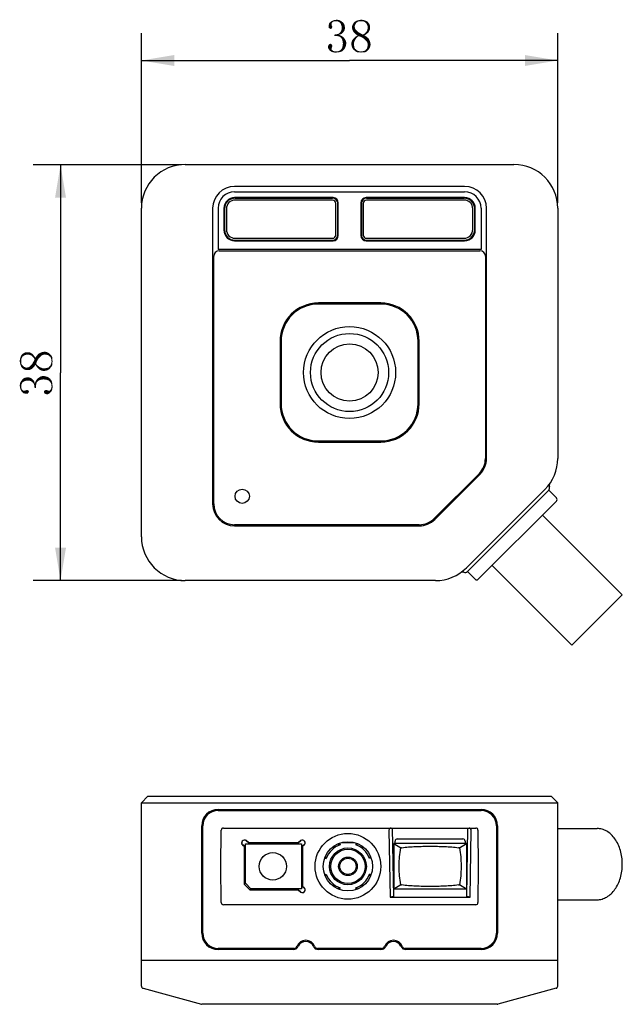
# Model space of a CAD drawing. Header units: millimetres. Extents: x 68 to 239, y 88 to 180.
# Tile 1 of 4: x 68 to 123, y 89 to 179. Entities that reach past the tile are written whole.
import ezdxf

# ---------------------------------------------------------------- set-up
doc = ezdxf.new("R2010")
doc.units = ezdxf.units.MM
doc.header["$LTSCALE"] = 16.335
doc.layers.get('0').update_dxf_attribs({"linetype": 'CONTINUOUS'})
for name, color, linetype in [('00_COMPONENTS', 7, 'CONTINUOUS'), ('20_ALL_FEATURES', 7, 'CONTINUOUS'), ('51__DRAFT_DIMS', 7, 'CONTINUOUS')]:
    doc.layers.add(name, color=color, linetype=linetype)
doc.styles.get("Standard").update_dxf_attribs({"font": 'simfang.ttf'})
doc.dimstyles.new('DIMSTYLE_1', dxfattribs={"dimtxt": 3, "dimasz": 3, "dimexe": 2.5, "dimexo": 0.5, "dimgap": 0.75, "dimtad": 1, "dimdec": 0, "dimdsep": 46, "dimtxsty": 'STANDARD', "dimblk": '_FILLED', "dimblk1": '_FILLED', "dimblk2": '_FILLED', "dimcen": 0.09, "dimclrt": 3, "dimazin": 2, "dimtp": 0.3, "dimtm": 0.3, "dimtfac": 1, "dimtdec": 0, "dimtofl": 0, "dimtmove": 0, "dimatfit": 3, "dimldrblk": '_FILLED', "dimfxl": 1, "dimtolj": 1, "dimarcsym": 0})
doc.dimstyles.new('DIMSTYLE_2', dxfattribs={"dimtxt": 3, "dimasz": 3, "dimexe": 2.5, "dimexo": 0.5, "dimgap": 0.75, "dimtad": 1, "dimdsep": 46, "dimtxsty": 'STANDARD', "dimblk": '_FILLED', "dimblk1": '_FILLED', "dimblk2": '_FILLED', "dimcen": 0.09, "dimclrt": 3, "dimazin": 2, "dimtp": 0.3, "dimtm": 0.3, "dimtfac": 1, "dimtofl": 0, "dimtmove": 0, "dimatfit": 3, "dimldrblk": '_FILLED', "dimfxl": 1, "dimtolj": 1, "dimarcsym": 0})

# ---------------------------------------------------------------- blocks, each defined once
blk = doc.blocks.new('_FILLED')
at = {"color": 0, "linetype": 'ByBlock'}
blk.add_solid([(0, 0), (-1, 0.167), (-1, -0.167)], dxfattribs=at)
blk = doc.blocks.new('*D1')
at = {"layer": '51__DRAFT_DIMS', "color": 4}
for p, q in [((82.975, 165.884), (69.441, 165.884)), ((71.941, 165.884), (71.941, 146.901)), ((71.941, 127.918), (71.941, 146.901)), ((82.97, 127.918), (69.441, 127.918))]:
    blk.add_line(p, q, dxfattribs=at)
at = {"layer": '51__DRAFT_DIMS', "color": 4, "xscale": 3, "yscale": 3, "zscale": 3}
for p, rotation in [((71.941, 165.884), 90), ((71.941, 127.918), 270)]:
    blk.add_blockref('_FILLED', p, dxfattribs=dict(at, rotation=rotation))
blk = doc.blocks.new('*D2')
at = {"layer": '51__DRAFT_DIMS', "color": 4}
for p, q in [((79.324, 162.418), (79.324, 177.914)), ((117.324, 162.418), (117.324, 177.914)), ((79.324, 175.414), (98.324, 175.414)), ((117.324, 175.414), (98.324, 175.414))]:
    blk.add_line(p, q, dxfattribs=at)
at = {"layer": '51__DRAFT_DIMS', "color": 4, "xscale": 3, "yscale": 3, "zscale": 3, "rotation": 180}
blk.add_blockref('_FILLED', (79.324, 175.414), dxfattribs=at)
at = {"layer": '51__DRAFT_DIMS', "color": 4, "xscale": 3, "yscale": 3, "zscale": 3}
blk.add_blockref('_FILLED', (117.324, 175.414), dxfattribs=at)

msp = doc.modelspace()

# ---------------------------------------------------------------- linework, layer by layer
msp.add_line((110.324, 161.918), (110.324, 158.146))
for radius in [3.564, 2.608]:
    msp.add_circle((98.324, 146.918), radius)
at = {"layer": '00_COMPONENTS', "color": 7}
for p, q in [((83.324, 165.918), (113.324, 165.918)), ((108.824, 163.918), (87.824, 163.918)), ((87.824, 163.418), (108.824, 163.418)), ((96.824, 162.889), (87.824, 162.889)), ((87.874, 162.854), (96.774, 162.854)), ((96.774, 162.837), (87.874, 162.837)), ((108.824, 162.889), (99.824, 162.889)), ((99.874, 162.854), (108.774, 162.854)), ((108.774, 162.837), (99.874, 162.837)), ((79.324, 131.918), (79.324, 161.918)), ((85.824, 161.918), (85.824, 134.918)), ((86.853, 161.918), (86.853, 159.918)), ((86.888, 159.975), (86.888, 161.868)), ((86.904, 161.868), (86.904, 159.975)), ((87.076, 161.868), (87.076, 159.975)), ((96.774, 162.666), (87.874, 162.666)), ((97.072, 159.475), (97.072, 162.368)), ((97.244, 159.475), (97.244, 162.368)), ((97.26, 162.368), (97.26, 159.475)), ((97.295, 159.418), (97.295, 162.418)), ((99.353, 162.418), (99.353, 159.418)), ((99.388, 159.475), (99.388, 162.368)), ((99.404, 162.368), (99.404, 159.475)), ((99.576, 162.368), (99.576, 159.475)), ((108.774, 162.666), (99.874, 162.666)), ((109.572, 159.975), (109.572, 161.868)), ((109.744, 159.975), (109.744, 161.868)), ((109.76, 161.868), (109.76, 159.975)), ((109.795, 159.918), (109.795, 161.918)), ((110.824, 139.06), (110.824, 161.918)), ((117.324, 161.918), (117.324, 139.074)), ((87.874, 159.177), (96.774, 159.176)), ((99.874, 159.176), (108.774, 159.177)), ((87.824, 158.946), (96.824, 158.946)), ((87.874, 159.005), (96.774, 159.005)), ((96.774, 158.988), (87.874, 158.989)), ((99.824, 158.946), (108.824, 158.946)), ((99.874, 159.005), (108.774, 159.005)), ((108.774, 158.989), (99.874, 158.988)), ((106.096, 133.503), (110.238, 137.646)), ((116.153, 136.246), (108.996, 129.089)), ((116.497, 136.167), (109.075, 128.744)), ((116.499, 136.168), (117.206, 135.461)), ((110.064, 128.036), (117.206, 135.178)), ((115.933, 133.905), (123.216, 126.622)), ((87.824, 132.918), (104.682, 132.918)), ((109.074, 128.743), (109.781, 128.036)), ((111.337, 129.309), (118.62, 122.026)), ((106.167, 127.918), (83.324, 127.918)), ((118.62, 122.026), (123.216, 126.622)), ((79.924, 108.22), (79.324, 107.62)), ((79.924, 108.22), (116.724, 108.22)), ((116.724, 108.22), (117.324, 107.62)), ((79.324, 90.873), (79.324, 107.62)), ((79.324, 107.62), (117.324, 107.62)), ((86.324, 107.02), (110.324, 107.02)), ((117.324, 90.873), (117.324, 107.62)), ((86.324, 106.92), (110.324, 106.92)), ((84.824, 95.72), (84.824, 105.52)), ((84.924, 95.72), (84.924, 105.52)), ((86.803, 105.32), (102.218, 105.32)), ((102.218, 105.32), (109.131, 105.32)), ((102.218, 105.32), (102.327, 99.08)), ((109.022, 99.08), (109.131, 105.32)), ((109.131, 105.32), (109.845, 105.32)), ((111.724, 105.52), (111.724, 95.72)), ((111.824, 105.52), (111.824, 95.72)), ((117.324, 105.27), (120.918, 105.27)), ((86.574, 101.82), (86.603, 105.122)), ((101.921, 105.12), (102.028, 99.02)), ((102.674, 104.32), (108.674, 104.32)), ((109.321, 99.02), (109.427, 105.12)), ((110.045, 105.122), (110.074, 101.82)), ((88.564, 103.773), (88.72, 103.646)), ((88.724, 103.649), (88.567, 103.776)), ((88.72, 103.646), (88.724, 103.649)), ((88.72, 103.646), (88.72, 100.166)), ((88.724, 100.17), (88.724, 103.649)), ((88.824, 100.27), (88.824, 103.87)), ((88.824, 103.87), (93.924, 103.87)), ((88.882, 104.165), (89.121, 103.97)), ((89.123, 103.975), (88.884, 104.168)), ((89.121, 103.97), (89.123, 103.975)), ((89.121, 103.97), (92.08, 103.97)), ((92.085, 103.975), (89.123, 103.975)), ((92.08, 103.97), (93.623, 103.97)), ((93.621, 103.975), (92.085, 103.975)), ((93.866, 104.169), (93.621, 103.975)), ((93.621, 103.975), (93.623, 103.97)), ((93.623, 103.97), (93.868, 104.166)), ((93.924, 103.87), (93.924, 99.77)), ((94.18, 103.775), (94.024, 103.651)), ((94.024, 103.651), (94.024, 99.992)), ((94.029, 103.649), (94.024, 103.651)), ((94.029, 103.649), (94.183, 103.771)), ((94.029, 99.994), (94.029, 103.649)), ((97.38, 103.737), (97.313, 103.899)), ((97.408, 103.925), (97.456, 103.794)), ((97.585, 103.992), (98.763, 103.992)), ((98.94, 103.925), (98.892, 103.794)), ((99.035, 103.899), (98.968, 103.737)), ((108.982, 103.906), (102.366, 103.906)), ((102.366, 103.906), (102.994, 103.51)), ((102.366, 103.906), (102.366, 99.735)), ((102.474, 103.906), (102.474, 104.12)), ((108.354, 103.51), (108.982, 103.906)), ((108.874, 104.12), (108.874, 103.906)), ((108.982, 103.906), (108.982, 99.735)), ((96.06, 102.59), (96.201, 102.539)), ((96.095, 102.681), (96.258, 102.614)), ((100.091, 102.614), (100.253, 102.681)), ((100.288, 102.59), (100.148, 102.539)), ((86.603, 98.519), (86.574, 101.82)), ((110.074, 101.82), (110.045, 98.519)), ((96.06, 101.051), (96.201, 101.102)), ((96.258, 101.027), (96.095, 100.959)), ((100.253, 100.959), (100.091, 101.027)), ((100.288, 101.051), (100.148, 101.102)), ((88.724, 100.17), (88.72, 100.166)), ((88.72, 100.166), (89.22, 99.666)), ((89.224, 99.67), (88.724, 100.17)), ((89.324, 99.77), (88.824, 100.27)), ((94.029, 99.994), (94.024, 99.992)), ((94.024, 99.992), (94.182, 99.865)), ((94.184, 99.868), (94.029, 99.994)), ((97.313, 99.742), (97.38, 99.904)), ((97.405, 99.706), (97.456, 99.847)), ((98.944, 99.706), (98.892, 99.847)), ((98.968, 99.904), (99.035, 99.742)), ((102.994, 100.131), (102.366, 99.735)), ((108.982, 99.735), (108.354, 100.131)), ((89.22, 99.666), (89.224, 99.67)), ((89.22, 99.666), (92.085, 99.666)), ((92.08, 99.67), (89.224, 99.67)), ((93.924, 99.77), (89.324, 99.77)), ((93.627, 99.67), (92.08, 99.67)), ((92.085, 99.666), (93.626, 99.666)), ((93.626, 99.666), (93.627, 99.67)), ((93.626, 99.666), (93.864, 99.473)), ((93.867, 99.476), (93.627, 99.67)), ((102.327, 99.08), (102.028, 99.02)), ((102.028, 99.02), (109.321, 99.02)), ((108.982, 99.735), (102.366, 99.735)), ((109.321, 99.02), (109.022, 99.08)), ((109.845, 98.32), (86.803, 98.32)), ((117.324, 98.77), (120.918, 98.77)), ((93.246, 94.32), (86.324, 94.32)), ((93.179, 94.22), (86.324, 94.22)), ((101.246, 94.32), (95.402, 94.32)), ((101.179, 94.22), (95.47, 94.22)), ((110.324, 94.32), (103.402, 94.32)), ((110.324, 94.22), (103.47, 94.22)), ((117.324, 93.22), (79.324, 93.22)), ((79.324, 90.873), (79.324, 90.862)), ((79.324, 90.862), (79.325, 90.851)), ((79.325, 90.851), (79.327, 90.84)), ((79.472, 90.68), (84.798, 89.227)), ((117.177, 90.68), (111.85, 89.227)), ((111.797, 89.22), (84.851, 89.22))]:
    msp.add_line(p, q, dxfattribs=at)
for centre, radius in [((98.324, 146.918), 4.2), ((98.174, 101.82), 3), ((98.174, 101.82), 2.25), ((98.174, 101.82), 1.68), ((91.324, 101.82), 1.25), ((98.174, 101.82), 1.563), ((98.174, 101.82), 0.85), ((98.174, 101.82), 0.742)]:
    msp.add_circle(centre, radius, dxfattribs=at)
for centre, radius, start, end in [((83.324, 161.918), 4, 90, 180), ((113.324, 161.918), 4, 0, 90), ((87.824, 161.918), 2, 90, 180), ((108.824, 161.918), 2, 0, 90), ((87.824, 161.918), 1.5, 90, 180), ((87.824, 161.918), 0.971, 90, 180), ((87.874, 161.868), 0.986, 90.00001, 180.00001), ((87.874, 161.868), 0.97, 90.00001, 180.00001), ((96.774, 162.368), 0.486, 0.00002, 90.00001), ((96.774, 162.368), 0.47, 0.00002, 90.00001), ((96.824, 162.418), 0.471, 0, 90), ((99.824, 162.418), 0.471, 90, 180), ((99.874, 162.368), 0.486, 90.00001, 179.99999), ((99.874, 162.368), 0.47, 90.00001, 179.99999), ((108.774, 161.868), 0.986, 0, 90.00001), ((108.774, 161.868), 0.97, 0, 90.00001), ((108.824, 161.918), 1.5, 0, 90), ((108.824, 161.918), 0.971, 0, 90), ((87.874, 161.868), 0.798, 90.00001, 180.00001), ((96.774, 162.368), 0.298, 0.00002, 90.00001), ((99.874, 162.368), 0.298, 90.00001, 179.99999), ((108.774, 161.868), 0.798, 0, 90.00001), ((87.824, 159.918), 0.971, 180, 270), ((87.874, 159.975), 0.986, 180.00001, 269.99984), ((87.874, 159.975), 0.97, 180.00001, 269.99984), ((87.874, 159.975), 0.798, 180.00001, 269.99984), ((96.774, 159.475), 0.486, 269.99984, 0.00002), ((96.774, 159.475), 0.47, 269.99984, 0.00002), ((96.774, 159.475), 0.298, 269.99984, 0.00002), ((96.824, 159.418), 0.471, 270, 360), ((99.824, 159.418), 0.471, 180, 270), ((99.874, 159.475), 0.486, 179.99999, 270.00018), ((99.874, 159.475), 0.47, 179.99999, 270.00018), ((99.874, 159.475), 0.298, 179.99999, 270.00018), ((108.774, 159.975), 0.986, 270.00018, 0), ((108.774, 159.975), 0.97, 270.00018, 0), ((108.774, 159.975), 0.798, 270.00018, 0), ((108.824, 159.918), 0.971, 270, 360), ((108.824, 139.06), 2, 315, 360), ((113.324, 139.074), 4, 315, 360), ((116.842, 136.602), 0.3, 144.9006, 201.84185), ((116.285, 136.379), 0.3, 315.31599, 21.84185), ((87.824, 134.918), 2, 180, 270), ((117.064, 135.319), 0.2, 315, 45), ((104.682, 134.918), 2, 270, 315), ((83.324, 131.918), 4, 180, 270), ((106.167, 131.918), 4, 270, 315), ((108.64, 128.4), 0.3, 68.15815, 125.0994), ((108.863, 128.956), 0.3, 248.15815, 314.68401), ((109.923, 128.178), 0.2, 225, 315), ((86.324, 105.52), 1.5, 90, 180), ((110.324, 105.52), 1.5, 0, 90), ((86.324, 105.52), 1.4, 90, 180), ((110.324, 105.52), 1.4, 0, 90), ((86.803, 105.12), 0.2, 90, 179.5), ((109.845, 105.12), 0.2, 0.5, 90), ((102.674, 104.12), 0.2, 90, 180), ((108.674, 104.12), 0.2, 0, 90), ((88.724, 103.97), 0.254, 50.94686, 230.94686), ((88.724, 103.97), 0.25, 50.94686, 230.94686), ((94.024, 103.97), 0.254, 308.53018, 128.53018), ((94.024, 103.97), 0.25, 308.53018, 128.53018), ((98.174, 101.82), 2.1, 110, 160), ((97.455, 103.942), 0.0502, 187.69937, 199.98158), ((98.174, 101.82), 2.1, 20, 70), ((98.893, 103.942), 0.0502, 340.0184, 352.30058), ((104.373, 94.263), 9.349, 97.98297, 98.47795), ((106.965, 94.187), 9.425, 81.52405, 82.01503), ((98.174, 101.82), 2.1, 200, 250), ((98.174, 101.82), 2.1, 290, 340), ((94.024, 99.67), 0.254, 230.94686, 50.94686), ((94.024, 99.67), 0.25, 230.94686, 50.94686), ((104.383, 109.453), 9.425, 261.52405, 262.01503), ((106.976, 109.378), 9.349, 277.98297, 278.47795), ((86.803, 98.52), 0.2, 180.5, 270), ((109.845, 98.52), 0.2, 270, 359.5), ((86.324, 95.72), 1.5, 180, 270), ((86.324, 95.72), 1.4, 180, 270), ((110.324, 95.72), 1.5, 270, 360), ((110.324, 95.72), 1.4, 270, 360), ((93.179, 94.72), 0.5, 270, 336.42182), ((93.246, 94.62), 0.3, 270, 339.64559), ((94.324, 94.22), 0.85, 20.35441, 159.64559), ((94.324, 94.22), 0.75, 23.57818, 156.42182), ((95.47, 94.72), 0.5, 203.57818, 270), ((95.402, 94.62), 0.3, 200.35441, 270), ((101.179, 94.72), 0.5, 270, 336.42182), ((101.246, 94.62), 0.3, 270, 339.64559), ((102.324, 94.22), 0.85, 20.35441, 159.64559), ((102.324, 94.22), 0.75, 23.57818, 156.42182), ((103.47, 94.72), 0.5, 203.57818, 270), ((103.402, 94.62), 0.3, 200.35441, 270), ((79.524, 90.873), 0.2, 180, 254.74488), ((117.124, 90.873), 0.2, 285.25512, 360), ((84.851, 89.42), 0.2, 254.74488, 270), ((111.797, 89.42), 0.2, 270, 285.25512)]:
    msp.add_arc(centre, radius, start, end, dxfattribs=at)
for centre, major_axis, start_param, end_param in [((102.121, 105.12), (0.144, -0.141), 2.356194, 3.926991), ((109.227, 105.12), (0.144, 0.141), -0.785398, 0.785398)]:
    msp.add_ellipse(centre, major_axis=major_axis, ratio=0.982697, start_param=start_param, end_param=end_param, dxfattribs=at)
for points, knots in [([(120.918, 98.77), (120.993, 98.77), (121.145, 98.781), (121.369, 98.828), (121.589, 98.907), (121.877, 99.053), (122.216, 99.313), (122.564, 99.723), (122.848, 100.218), (123.058, 100.78), (123.187, 101.388), (123.231, 102.02), (123.187, 102.653), (123.058, 103.261), (122.848, 103.823), (122.564, 104.318), (122.216, 104.728), (121.877, 104.988), (121.589, 105.134), (121.369, 105.213), (121.145, 105.26), (120.993, 105.27), (120.918, 105.27)], [0, 0, 0, 0, 0.025741, 0.051743, 0.07821, 0.105346, 0.162143, 0.222982, 0.287917, 0.356416, 0.427523, 0.500001, 0.57248, 0.643586, 0.712084, 0.777017, 0.837856, 0.894653, 0.921789, 0.948256, 0.974259, 1, 1, 1, 1]), ([(102.994, 100.131), (102.943, 100.406), (102.889, 100.826), (102.855, 101.391), (102.846, 101.82), (102.855, 102.25), (102.889, 102.815), (102.943, 103.235), (102.994, 103.51)], [0, 0, 0, 0, 0.247097, 0.373231, 0.5, 0.626769, 0.752903, 1, 1, 1, 1]), ([(103.074, 103.521), (103.283, 103.551), (103.709, 103.596), (104.356, 103.634), (105.014, 103.652), (105.674, 103.656), (106.335, 103.652), (106.992, 103.634), (107.639, 103.596), (108.065, 103.551), (108.274, 103.521)], [0, 0, 0, 0, 0.121455, 0.246566, 0.373095, 0.5, 0.626905, 0.753434, 0.878545, 1, 1, 1, 1]), ([(108.354, 103.51), (108.405, 103.235), (108.459, 102.815), (108.493, 102.25), (108.502, 101.82), (108.493, 101.391), (108.459, 100.826), (108.405, 100.406), (108.354, 100.131)], [0, 0, 0, 0, 0.247097, 0.373231, 0.5, 0.626769, 0.752903, 1, 1, 1, 1]), ([(108.274, 100.119), (108.065, 100.09), (107.639, 100.044), (106.992, 100.006), (106.335, 99.989), (105.674, 99.985), (105.014, 99.989), (104.356, 100.006), (103.709, 100.044), (103.283, 100.09), (103.074, 100.119)], [0, 0, 0, 0, 0.121455, 0.246566, 0.373095, 0.5, 0.626905, 0.753434, 0.878545, 1, 1, 1, 1])]:
    msp.add_open_spline(points, degree=3, knots=knots, dxfattribs=at)
at = {"layer": '20_ALL_FEATURES', "color": 7}
for p, q in [((86.324, 161.918), (86.324, 158.146)), ((85.924, 134.918), (85.924, 157.538)), ((110.324, 158.146), (86.324, 158.146)), ((86.424, 158.038), (110.224, 158.038)), ((110.724, 157.538), (110.724, 139.055)), ((101.174, 153.268), (95.474, 153.268)), ((101.174, 153.168), (95.474, 153.168)), ((91.974, 149.768), (91.974, 144.068)), ((92.074, 149.768), (92.074, 144.068)), ((104.574, 144.068), (104.574, 149.768)), ((104.674, 144.068), (104.674, 149.768)), ((95.474, 140.668), (101.174, 140.668)), ((95.474, 140.568), (101.174, 140.568)), ((110.168, 137.711), (106.031, 133.574)), ((104.687, 133.018), (87.824, 133.018))]:
    msp.add_line(p, q, dxfattribs=at)
msp.add_circle((88.524, 135.618), 0.65, dxfattribs=at)
for centre, radius, start, end in [((86.424, 157.538), 0.5, 90, 180), ((110.224, 157.538), 0.5, 0, 90), ((95.474, 149.768), 3.5, 90, 180), ((95.474, 149.768), 3.4, 90, 180), ((101.174, 149.768), 3.5, 0, 90), ((101.174, 149.768), 3.4, 0, 90), ((95.474, 144.068), 3.5, 180, 270), ((95.474, 144.068), 3.4, 180, 270), ((101.174, 144.068), 3.5, 270, 0), ((101.174, 144.068), 3.4, 270, 0), ((108.824, 139.055), 1.9, 315, 0), ((87.824, 134.918), 1.9, 180, 270), ((104.687, 134.918), 1.9, 270, 315)]:
    msp.add_arc(centre, radius, start, end, dxfattribs=at)
at = {"layer": '51__DRAFT_DIMS', "color": 3}
for points in [[(96.824, 178.953), (96.519, 178.882), (96.637, 178.976)], [(96.824, 178.953), (96.754, 178.906), (96.519, 178.882)], [(96.941, 179), (96.637, 178.976), (96.754, 179.047)], [(96.637, 178.976), (96.941, 179), (96.824, 178.953)], [(97.457, 179.07), (96.754, 179.047), (96.871, 179.093)], [(96.941, 179), (96.754, 179.047), (97.457, 179.07)], [(97.316, 179.117), (96.871, 179.093), (97.012, 179.117)], [(96.871, 179.093), (97.316, 179.117), (97.457, 179.07)], [(97.082, 179), (96.941, 179), (97.457, 179.07)], [(97.012, 179.117), (97.152, 179.14), (97.316, 179.117)], [(97.199, 179), (97.082, 179), (97.457, 179.07)], [(97.199, 179), (97.457, 179.07), (97.574, 179)], [(97.574, 179), (97.316, 178.953), (97.199, 179)], [(97.41, 178.906), (97.316, 178.953), (97.574, 179)], [(97.41, 178.906), (97.574, 179), (97.691, 178.906)], [(99.238, 179), (98.769, 178.929), (98.91, 179.023)], [(99.238, 179), (99.121, 178.976), (98.769, 178.929)], [(98.769, 178.929), (99.121, 178.976), (99.004, 178.906)], [(99.73, 179.07), (98.91, 179.023), (99.051, 179.07)], [(98.91, 179.023), (99.73, 179.07), (99.871, 179.023)], [(98.91, 179.023), (99.871, 179.023), (99.238, 179)], [(99.566, 179.117), (99.051, 179.07), (99.215, 179.117)], [(99.051, 179.07), (99.566, 179.117), (99.73, 179.07)], [(99.215, 179.117), (99.402, 179.14), (99.566, 179.117)], [(99.402, 179), (99.238, 179), (99.871, 179.023)], [(99.543, 179), (99.402, 179), (99.871, 179.023)], [(99.66, 178.953), (99.543, 179), (99.871, 179.023)], [(99.66, 178.953), (99.871, 179.023), (99.988, 178.929)], [(99.988, 178.929), (99.754, 178.906), (99.66, 178.953)], [(96.684, 178.648), (96.402, 178.554), (96.426, 178.672)], [(96.684, 178.648), (96.707, 178.601), (96.402, 178.554)], [(96.707, 178.601), (96.707, 178.578), (96.402, 178.554)], [(96.402, 178.554), (96.707, 178.578), (96.73, 178.531)], [(96.73, 178.531), (96.402, 178.484), (96.402, 178.554)], [(96.402, 178.484), (96.73, 178.531), (96.754, 178.484)], [(96.754, 178.484), (96.426, 178.437), (96.402, 178.484)], [(96.684, 178.742), (96.426, 178.672), (96.449, 178.789)], [(96.684, 178.742), (96.684, 178.695), (96.426, 178.672)], [(96.426, 178.672), (96.684, 178.695), (96.684, 178.648)], [(96.426, 178.437), (96.754, 178.484), (96.73, 178.414)], [(96.73, 178.414), (96.426, 178.39), (96.426, 178.437)], [(96.473, 178.367), (96.426, 178.39), (96.73, 178.414)], [(96.707, 178.859), (96.449, 178.789), (96.519, 178.882)], [(96.707, 178.859), (96.684, 178.812), (96.449, 178.789)], [(96.449, 178.789), (96.684, 178.812), (96.684, 178.742)], [(96.473, 178.367), (96.73, 178.414), (96.707, 178.367)], [(96.707, 178.367), (96.519, 178.32), (96.473, 178.367)], [(96.519, 178.882), (96.754, 178.906), (96.707, 178.859)], [(96.519, 178.32), (96.707, 178.367), (96.66, 178.32)], [(96.66, 178.32), (96.59, 178.297), (96.519, 178.32)], [(97.691, 178.906), (97.48, 178.836), (97.41, 178.906)], [(97.48, 178.836), (97.691, 178.906), (97.785, 178.812)], [(97.785, 178.812), (97.527, 178.742), (97.48, 178.836)], [(97.832, 178.109), (97.504, 178.039), (97.574, 178.156)], [(97.504, 178.039), (97.832, 178.109), (97.762, 178.015)], [(97.527, 178.742), (97.785, 178.812), (97.855, 178.695)], [(97.855, 178.695), (97.574, 178.625), (97.527, 178.742)], [(97.574, 178.625), (97.855, 178.695), (97.879, 178.578)], [(97.879, 178.578), (97.598, 178.531), (97.574, 178.625)], [(97.879, 178.226), (97.574, 178.156), (97.598, 178.273)], [(97.574, 178.156), (97.879, 178.226), (97.832, 178.109)], [(97.598, 178.531), (97.879, 178.578), (97.902, 178.461)], [(97.902, 178.461), (97.598, 178.414), (97.598, 178.531)], [(97.598, 178.414), (97.902, 178.461), (97.902, 178.343)], [(97.902, 178.343), (97.598, 178.273), (97.598, 178.414)], [(97.598, 178.273), (97.902, 178.343), (97.879, 178.226)], [(98.84, 178.672), (98.559, 178.554), (98.605, 178.695)], [(98.84, 178.672), (98.793, 178.578), (98.559, 178.554)], [(98.559, 178.554), (98.793, 178.578), (98.793, 178.484)], [(98.793, 178.484), (98.559, 178.414), (98.559, 178.554)], [(98.559, 178.414), (98.793, 178.484), (98.816, 178.39)], [(98.816, 178.39), (98.559, 178.32), (98.559, 178.414)], [(98.559, 178.32), (98.816, 178.39), (98.84, 178.297)], [(98.84, 178.297), (98.582, 178.203), (98.559, 178.32)], [(98.582, 178.203), (98.84, 178.297), (98.91, 178.203)], [(98.91, 178.203), (98.629, 178.109), (98.582, 178.203)], [(98.863, 178.742), (98.605, 178.695), (98.676, 178.812)], [(98.605, 178.695), (98.863, 178.742), (98.84, 178.672)], [(98.629, 178.109), (98.91, 178.203), (99.004, 178.109)], [(99.004, 178.109), (98.676, 178.015), (98.629, 178.109)], [(99.004, 178.906), (98.676, 178.812), (98.769, 178.929)], [(99.004, 178.906), (98.934, 178.836), (98.676, 178.812)], [(98.676, 178.812), (98.934, 178.836), (98.863, 178.742)], [(98.676, 178.015), (99.004, 178.109), (99.098, 178.015)], [(99.824, 178.836), (99.754, 178.906), (99.988, 178.929)], [(99.824, 178.836), (99.988, 178.929), (100.082, 178.812)], [(100.082, 178.812), (99.894, 178.742), (99.824, 178.836)], [(100.129, 178.132), (99.871, 178.039), (99.918, 178.132)], [(99.871, 178.039), (100.129, 178.132), (100.082, 178.039)], [(99.894, 178.742), (100.082, 178.812), (100.152, 178.695)], [(100.152, 178.695), (99.941, 178.625), (99.894, 178.742)], [(99.918, 178.132), (99.941, 178.203), (100.176, 178.226)], [(99.918, 178.132), (100.176, 178.226), (100.129, 178.132)], [(99.941, 178.625), (100.152, 178.695), (100.199, 178.554)], [(100.199, 178.554), (99.965, 178.531), (99.941, 178.625)], [(100.176, 178.226), (99.941, 178.203), (99.965, 178.297)], [(99.965, 178.414), (99.965, 178.531), (100.199, 178.554)], [(99.965, 178.414), (100.199, 178.554), (100.199, 178.414)], [(100.199, 178.414), (100.199, 178.32), (99.965, 178.297)], [(100.199, 178.414), (99.965, 178.297), (99.965, 178.414)], [(99.965, 178.297), (100.199, 178.32), (100.176, 178.226)], [(97.504, 177.804), (96.941, 177.781), (97.105, 177.804)], [(96.941, 177.781), (97.504, 177.804), (97.363, 177.757)], [(97.363, 177.757), (96.941, 177.664), (96.941, 177.781)], [(97.363, 177.757), (97.551, 177.687), (96.941, 177.664)], [(97.035, 177.664), (96.941, 177.664), (97.551, 177.687)], [(97.152, 177.664), (97.035, 177.664), (97.551, 177.687)], [(97.105, 177.804), (97.246, 177.828), (97.598, 177.851)], [(97.105, 177.804), (97.598, 177.851), (97.504, 177.804)], [(97.223, 177.64), (97.152, 177.664), (97.551, 177.687)], [(97.316, 177.617), (97.223, 177.64), (97.551, 177.687)], [(97.598, 177.851), (97.246, 177.828), (97.34, 177.875)], [(97.387, 177.593), (97.316, 177.617), (97.551, 177.687)], [(97.691, 177.945), (97.34, 177.875), (97.434, 177.945)], [(97.34, 177.875), (97.691, 177.945), (97.598, 177.851)], [(97.387, 177.593), (97.551, 177.687), (97.691, 177.593)], [(97.691, 177.593), (97.457, 177.57), (97.387, 177.593)], [(97.762, 178.015), (97.434, 177.945), (97.504, 178.039)], [(97.434, 177.945), (97.762, 178.015), (97.691, 177.945)], [(97.504, 177.523), (97.457, 177.57), (97.691, 177.593)], [(97.504, 177.523), (97.691, 177.593), (97.809, 177.5)], [(97.809, 177.5), (97.551, 177.476), (97.504, 177.523)], [(97.621, 177.382), (97.551, 177.476), (97.809, 177.5)], [(97.621, 177.382), (97.809, 177.5), (97.879, 177.382)], [(97.879, 177.382), (97.668, 177.265), (97.621, 177.382)], [(97.879, 177.382), (97.949, 177.289), (97.668, 177.265)], [(97.668, 177.265), (97.949, 177.289), (97.996, 177.172)], [(97.996, 177.172), (97.691, 177.125), (97.668, 177.265)], [(97.691, 177.125), (97.996, 177.172), (98.019, 177.054)], [(98.793, 177.195), (98.512, 177.125), (98.559, 177.242)], [(98.512, 177.125), (98.793, 177.195), (98.746, 177.101)], [(98.84, 177.312), (98.559, 177.242), (98.629, 177.359)], [(98.559, 177.242), (98.84, 177.312), (98.793, 177.195)], [(98.91, 177.406), (98.629, 177.359), (98.723, 177.453)], [(98.629, 177.359), (98.91, 177.406), (98.84, 177.312)], [(99.098, 178.015), (98.746, 177.945), (98.676, 178.015)], [(98.98, 177.5), (98.723, 177.453), (98.816, 177.547)], [(98.723, 177.453), (98.98, 177.5), (98.91, 177.406)], [(98.746, 177.945), (99.098, 178.015), (99.238, 177.945)], [(99.238, 177.945), (98.84, 177.851), (98.746, 177.945)], [(99.144, 177.64), (99.051, 177.57), (98.816, 177.547)], [(99.144, 177.64), (98.816, 177.547), (98.934, 177.64)], [(98.816, 177.547), (99.051, 177.57), (98.98, 177.5)], [(98.84, 177.851), (99.238, 177.945), (99.379, 177.851)], [(99.379, 177.851), (98.934, 177.781), (98.84, 177.851)], [(98.934, 177.781), (99.379, 177.851), (99.543, 177.781)], [(99.543, 177.781), (99.051, 177.711), (98.934, 177.781)], [(99.684, 177.711), (98.934, 177.64), (99.051, 177.711)], [(99.144, 177.64), (98.934, 177.64), (99.684, 177.711)], [(99.543, 177.781), (99.801, 177.781), (99.051, 177.711)], [(99.051, 177.711), (99.801, 177.781), (99.684, 177.711)], [(99.144, 177.64), (99.684, 177.711), (99.801, 177.64)], [(99.801, 177.64), (99.355, 177.57), (99.144, 177.64)], [(99.355, 177.57), (99.801, 177.64), (99.918, 177.547)], [(99.918, 177.547), (99.519, 177.476), (99.355, 177.57)], [(99.519, 177.476), (99.918, 177.547), (100.035, 177.453)], [(100.035, 177.453), (99.66, 177.382), (99.519, 177.476)], [(99.543, 177.781), (99.66, 177.851), (99.918, 177.875)], [(99.543, 177.781), (99.918, 177.875), (99.801, 177.781)], [(99.918, 177.875), (99.66, 177.851), (99.73, 177.898)], [(99.66, 177.382), (100.035, 177.453), (100.105, 177.336)], [(100.105, 177.336), (99.777, 177.265), (99.66, 177.382)], [(100.012, 177.945), (99.73, 177.898), (99.801, 177.968)], [(99.73, 177.898), (100.012, 177.945), (99.918, 177.875)], [(99.777, 177.265), (100.105, 177.336), (100.152, 177.242)], [(100.152, 177.242), (99.871, 177.172), (99.777, 177.265)], [(100.082, 178.039), (99.801, 177.968), (99.871, 178.039)], [(99.801, 177.968), (100.082, 178.039), (100.012, 177.945)], [(99.871, 177.172), (100.152, 177.242), (100.199, 177.125)], [(100.199, 177.125), (99.941, 177.054), (99.871, 177.172)], [(96.754, 176.726), (96.355, 176.679), (96.379, 176.773)], [(96.355, 176.679), (96.754, 176.726), (96.73, 176.656)], [(96.73, 176.656), (96.355, 176.586), (96.355, 176.679)], [(96.355, 176.586), (96.73, 176.656), (96.707, 176.586)], [(96.707, 176.586), (96.402, 176.468), (96.355, 176.586)], [(96.707, 176.867), (96.73, 176.797), (96.379, 176.773)], [(96.707, 176.867), (96.379, 176.773), (96.426, 176.867)], [(96.379, 176.773), (96.73, 176.797), (96.754, 176.726)], [(96.707, 176.586), (96.684, 176.539), (96.402, 176.468)], [(96.402, 176.468), (96.684, 176.539), (96.684, 176.468)], [(96.684, 176.468), (96.473, 176.375), (96.402, 176.468)], [(96.637, 176.914), (96.684, 176.89), (96.426, 176.867)], [(96.637, 176.914), (96.426, 176.867), (96.496, 176.914)], [(96.426, 176.867), (96.684, 176.89), (96.707, 176.867)], [(96.684, 176.468), (96.684, 176.422), (96.473, 176.375)], [(96.473, 176.375), (96.684, 176.422), (96.707, 176.375)], [(96.707, 176.375), (96.566, 176.281), (96.473, 176.375)], [(96.613, 176.937), (96.496, 176.914), (96.566, 176.937)], [(96.496, 176.914), (96.613, 176.937), (96.637, 176.914)], [(96.707, 176.375), (96.754, 176.351), (96.566, 176.281)], [(96.754, 176.351), (96.801, 176.304), (96.566, 176.281)], [(96.566, 176.281), (96.801, 176.304), (96.941, 176.257)], [(96.941, 176.257), (96.684, 176.211), (96.566, 176.281)], [(96.941, 176.257), (97.082, 176.234), (96.684, 176.211)], [(96.684, 176.211), (97.082, 176.234), (97.644, 176.257)], [(96.684, 176.211), (97.644, 176.257), (97.48, 176.187)], [(97.644, 176.257), (97.082, 176.234), (97.246, 176.257)], [(97.644, 176.257), (97.246, 176.257), (97.363, 176.281)], [(97.363, 176.281), (97.457, 176.351), (97.785, 176.375)], [(97.363, 176.281), (97.785, 176.375), (97.644, 176.257)], [(97.785, 176.375), (97.457, 176.351), (97.551, 176.422)], [(97.879, 176.492), (97.551, 176.422), (97.621, 176.515)], [(97.551, 176.422), (97.879, 176.492), (97.785, 176.375)], [(97.949, 176.632), (97.621, 176.515), (97.668, 176.656)], [(97.621, 176.515), (97.949, 176.632), (97.879, 176.492)], [(97.996, 176.797), (97.668, 176.656), (97.691, 176.797)], [(97.668, 176.656), (97.996, 176.797), (97.949, 176.632)], [(98.019, 177.054), (97.715, 176.984), (97.691, 177.125)], [(98.019, 176.937), (97.691, 176.797), (97.715, 176.984)], [(97.691, 176.797), (98.019, 176.937), (97.996, 176.797)], [(97.715, 176.984), (98.019, 177.054), (98.019, 176.937)], [(98.746, 177.101), (98.488, 177.007), (98.512, 177.125)], [(98.488, 177.007), (98.746, 177.101), (98.723, 176.984)], [(98.723, 176.984), (98.488, 176.867), (98.488, 177.007)], [(98.488, 176.867), (98.723, 176.984), (98.723, 176.867)], [(98.723, 176.867), (98.512, 176.726), (98.488, 176.867)], [(98.512, 176.726), (98.723, 176.867), (98.746, 176.726)], [(98.746, 176.726), (98.559, 176.586), (98.512, 176.726)], [(98.746, 176.726), (98.769, 176.609), (98.559, 176.586)], [(98.559, 176.586), (98.769, 176.609), (98.816, 176.492)], [(98.816, 176.492), (98.629, 176.468), (98.559, 176.586)], [(98.629, 176.468), (98.816, 176.492), (98.91, 176.422)], [(98.91, 176.422), (98.746, 176.351), (98.629, 176.468)], [(98.746, 176.351), (98.91, 176.422), (99.004, 176.328)], [(99.004, 176.328), (98.887, 176.234), (98.746, 176.351)], [(99.004, 176.328), (99.121, 176.281), (98.887, 176.234)], [(99.121, 176.281), (99.238, 176.257), (98.887, 176.234)], [(98.887, 176.234), (99.238, 176.257), (99.355, 176.234)], [(99.871, 176.234), (99.355, 176.234), (99.519, 176.257)], [(99.519, 176.257), (99.637, 176.281), (99.988, 176.351)], [(99.519, 176.257), (99.988, 176.351), (99.871, 176.234)], [(99.637, 176.281), (99.754, 176.328), (99.988, 176.351)], [(99.988, 176.351), (99.754, 176.328), (99.824, 176.422)], [(100.105, 176.468), (99.824, 176.422), (99.894, 176.492)], [(99.824, 176.422), (100.105, 176.468), (99.988, 176.351)], [(100.176, 176.586), (99.894, 176.492), (99.941, 176.609)], [(99.894, 176.492), (100.176, 176.586), (100.105, 176.468)], [(99.941, 177.054), (100.199, 177.125), (100.223, 177.007)], [(100.223, 177.007), (99.965, 176.961), (99.941, 177.054)], [(100.223, 176.726), (99.941, 176.609), (99.965, 176.726)], [(99.941, 176.609), (100.223, 176.726), (100.176, 176.586)], [(99.965, 176.961), (100.223, 177.007), (100.246, 176.89)], [(100.246, 176.89), (99.988, 176.843), (99.965, 176.961)], [(99.965, 176.726), (99.988, 176.843), (100.246, 176.89)], [(99.965, 176.726), (100.246, 176.89), (100.223, 176.726)], [(97.48, 176.187), (96.824, 176.164), (96.684, 176.211)], [(96.824, 176.164), (97.48, 176.187), (97.316, 176.164)], [(97.316, 176.164), (96.965, 176.14), (96.824, 176.164)], [(96.965, 176.14), (97.316, 176.164), (97.105, 176.14)], [(99.355, 176.234), (99.027, 176.164), (98.887, 176.234)], [(99.355, 176.234), (99.871, 176.234), (99.027, 176.164)], [(99.191, 176.164), (99.027, 176.164), (99.871, 176.234)], [(99.543, 176.164), (99.191, 176.164), (99.871, 176.234)], [(99.543, 176.164), (99.355, 176.14), (99.191, 176.164)], [(99.543, 176.164), (99.871, 176.234), (99.73, 176.164)], [(68.332, 147.487), (68.285, 148.307), (68.332, 148.448)], [(68.402, 148.237), (68.332, 148.448), (68.425, 148.565)], [(68.332, 147.487), (68.332, 148.448), (68.355, 147.815)], [(68.355, 147.979), (68.355, 147.815), (68.332, 148.448)], [(68.355, 148.12), (68.355, 147.979), (68.332, 148.448)], [(68.402, 148.237), (68.355, 148.12), (68.332, 148.448)], [(68.425, 148.565), (68.449, 148.331), (68.402, 148.237)], [(68.519, 148.401), (68.425, 148.565), (68.543, 148.659)], [(68.519, 148.401), (68.449, 148.331), (68.425, 148.565)], [(68.543, 148.659), (68.613, 148.471), (68.519, 148.401)], [(68.613, 148.471), (68.543, 148.659), (68.66, 148.729)], [(68.66, 148.729), (68.73, 148.518), (68.613, 148.471)], [(68.73, 148.518), (68.66, 148.729), (68.8, 148.776)], [(68.8, 148.776), (68.824, 148.541), (68.73, 148.518)], [(68.941, 148.541), (68.824, 148.541), (68.8, 148.776)], [(68.941, 148.541), (68.8, 148.776), (68.941, 148.776)], [(68.941, 148.776), (69.035, 148.776), (69.058, 148.541)], [(68.941, 148.776), (69.058, 148.541), (68.941, 148.541)], [(69.058, 148.541), (69.035, 148.776), (69.129, 148.752)], [(69.129, 148.752), (69.152, 148.518), (69.058, 148.541)], [(69.222, 148.495), (69.152, 148.518), (69.129, 148.752)], [(69.222, 148.495), (69.129, 148.752), (69.222, 148.706)], [(69.222, 148.706), (69.316, 148.448), (69.222, 148.495)], [(69.316, 148.448), (69.222, 148.706), (69.316, 148.659)], [(69.316, 148.659), (69.386, 148.377), (69.316, 148.448)], [(69.386, 148.377), (69.316, 148.659), (69.41, 148.588)], [(69.41, 148.588), (69.457, 148.307), (69.386, 148.377)], [(69.457, 148.307), (69.41, 148.588), (69.48, 148.495)], [(69.48, 148.495), (69.504, 148.237), (69.457, 148.307)], [(69.574, 148.12), (69.504, 148.237), (69.48, 148.495)], [(69.574, 148.12), (69.48, 148.495), (69.574, 148.377)], [(69.574, 148.12), (69.574, 148.377), (69.644, 147.627)], [(69.644, 147.627), (69.574, 148.377), (69.644, 148.26)], [(69.715, 147.721), (69.644, 148.26), (69.715, 148.377)], [(69.785, 147.932), (69.715, 148.377), (69.808, 148.495)], [(69.715, 148.377), (69.785, 147.932), (69.715, 147.721)], [(69.808, 148.495), (69.879, 148.096), (69.785, 147.932)], [(69.879, 148.096), (69.808, 148.495), (69.902, 148.612)], [(69.902, 148.612), (69.972, 148.237), (69.879, 148.096)], [(69.972, 148.237), (69.902, 148.612), (70.019, 148.682)], [(70.019, 148.682), (70.09, 148.354), (69.972, 148.237)], [(70.09, 148.354), (70.019, 148.682), (70.113, 148.729)], [(70.113, 148.729), (70.183, 148.448), (70.09, 148.354)], [(70.183, 148.448), (70.113, 148.729), (70.23, 148.776)], [(70.23, 148.776), (70.3, 148.518), (70.183, 148.448)], [(70.3, 148.518), (70.23, 148.776), (70.347, 148.799)], [(70.347, 148.799), (70.394, 148.541), (70.3, 148.518)], [(70.394, 148.541), (70.347, 148.799), (70.465, 148.823)], [(70.465, 148.823), (70.511, 148.565), (70.394, 148.541)], [(70.629, 148.541), (70.511, 148.565), (70.465, 148.823)], [(70.629, 148.541), (70.465, 148.823), (70.629, 148.799)], [(70.629, 148.799), (70.746, 148.518), (70.629, 148.541)], [(70.746, 148.518), (70.629, 148.799), (70.769, 148.752)], [(70.769, 148.752), (70.863, 148.471), (70.746, 148.518)], [(70.863, 148.471), (70.769, 148.752), (70.886, 148.682)], [(70.886, 148.682), (70.933, 148.401), (70.863, 148.471)], [(70.933, 148.401), (70.886, 148.682), (71.004, 148.565)], [(71.004, 148.565), (71.027, 148.331), (70.933, 148.401)], [(71.074, 148.213), (71.027, 148.331), (71.004, 148.565)], [(71.097, 148.096), (71.074, 148.213), (71.004, 148.565)], [(71.097, 148.096), (71.004, 148.565), (71.121, 148.448)], [(71.121, 148.448), (71.121, 147.932), (71.097, 148.096)], [(71.121, 147.932), (71.121, 148.448), (71.191, 147.604)], [(71.191, 147.768), (71.191, 147.604), (71.121, 148.448)], [(71.191, 148.12), (71.191, 147.768), (71.121, 148.448)], [(71.191, 148.12), (71.121, 148.448), (71.191, 148.307)], [(68.238, 147.791), (68.215, 147.979), (68.238, 148.143)], [(68.285, 147.627), (68.238, 148.143), (68.285, 148.307)], [(68.238, 148.143), (68.285, 147.627), (68.238, 147.791)], [(68.285, 148.307), (68.332, 147.487), (68.285, 147.627)], [(68.355, 147.815), (68.425, 147.346), (68.332, 147.487)], [(68.355, 147.815), (68.379, 147.698), (68.425, 147.346)], [(68.425, 147.346), (68.379, 147.698), (68.449, 147.581)], [(68.449, 147.581), (68.543, 147.252), (68.425, 147.346)], [(68.449, 147.581), (68.519, 147.51), (68.543, 147.252)], [(68.543, 147.252), (68.519, 147.51), (68.613, 147.44)], [(69.152, 147.159), (69.058, 147.416), (69.152, 147.487)], [(69.246, 147.206), (69.152, 147.487), (69.246, 147.581)], [(69.152, 147.487), (69.246, 147.206), (69.152, 147.159)], [(69.34, 147.252), (69.246, 147.581), (69.34, 147.674)], [(69.246, 147.581), (69.34, 147.252), (69.246, 147.206)], [(69.41, 147.323), (69.34, 147.674), (69.41, 147.815)], [(69.34, 147.674), (69.41, 147.323), (69.34, 147.252)], [(69.504, 147.416), (69.41, 147.815), (69.504, 147.956)], [(69.41, 147.815), (69.504, 147.416), (69.41, 147.323)], [(69.574, 147.51), (69.504, 147.956), (69.574, 148.12)], [(69.504, 147.956), (69.574, 147.51), (69.504, 147.416)], [(69.574, 148.12), (69.644, 147.627), (69.574, 147.51)], [(69.644, 148.26), (69.715, 147.51), (69.644, 147.627)], [(69.715, 147.721), (69.715, 147.51), (69.644, 148.26)], [(69.715, 147.721), (69.785, 147.627), (69.808, 147.393)], [(69.715, 147.721), (69.808, 147.393), (69.715, 147.51)], [(69.808, 147.393), (69.785, 147.627), (69.855, 147.557)], [(69.855, 147.557), (69.902, 147.299), (69.808, 147.393)], [(69.902, 147.299), (69.855, 147.557), (69.949, 147.487)], [(69.949, 147.487), (69.996, 147.206), (69.902, 147.299)], [(69.996, 147.206), (69.949, 147.487), (70.043, 147.416)], [(70.886, 147.206), (70.863, 147.393), (70.933, 147.487)], [(70.933, 147.487), (71.004, 147.323), (70.886, 147.206)], [(71.004, 147.323), (70.933, 147.487), (71.027, 147.581)], [(71.027, 147.581), (71.121, 147.463), (71.004, 147.323)], [(71.027, 147.581), (71.074, 147.698), (71.121, 147.463)], [(71.074, 147.698), (71.097, 147.815), (71.121, 147.463)], [(71.121, 147.463), (71.097, 147.815), (71.121, 147.932)], [(71.121, 147.932), (71.191, 147.604), (71.121, 147.463)], [(71.191, 148.12), (71.215, 147.932), (71.191, 147.768)], [(68.613, 147.44), (68.66, 147.182), (68.543, 147.252)], [(68.66, 147.182), (68.613, 147.44), (68.683, 147.416)], [(68.683, 147.416), (68.8, 147.135), (68.66, 147.182)], [(68.683, 147.416), (68.777, 147.37), (68.8, 147.135)], [(68.8, 147.135), (68.777, 147.37), (68.871, 147.37)], [(68.871, 147.37), (68.941, 147.135), (68.8, 147.135)], [(68.941, 147.135), (68.871, 147.37), (68.965, 147.393)], [(68.965, 147.393), (69.035, 147.135), (68.941, 147.135)], [(69.035, 147.135), (68.965, 147.393), (69.058, 147.416)], [(69.058, 147.416), (69.152, 147.159), (69.035, 147.135)], [(70.043, 147.416), (70.113, 147.135), (69.996, 147.206)], [(70.113, 147.135), (70.043, 147.416), (70.16, 147.37)], [(70.09, 146.245), (70.066, 146.526), (70.183, 146.573)], [(70.183, 146.573), (70.23, 146.268), (70.09, 146.245)], [(70.16, 147.37), (70.23, 147.088), (70.113, 147.135)], [(70.23, 147.088), (70.16, 147.37), (70.254, 147.323)], [(70.23, 146.268), (70.183, 146.573), (70.3, 146.596)], [(70.254, 147.323), (70.347, 147.065), (70.23, 147.088)], [(70.3, 146.596), (70.371, 146.291), (70.23, 146.268)], [(70.347, 147.065), (70.254, 147.323), (70.371, 147.299)], [(70.371, 146.291), (70.3, 146.596), (70.418, 146.596)], [(70.371, 147.299), (70.488, 147.065), (70.347, 147.065)], [(70.488, 147.065), (70.371, 147.299), (70.488, 147.299)], [(70.418, 146.596), (70.558, 146.268), (70.371, 146.291)], [(70.558, 146.268), (70.418, 146.596), (70.558, 146.573)], [(70.629, 147.088), (70.488, 147.299), (70.629, 147.323)], [(70.488, 147.299), (70.629, 147.088), (70.488, 147.065)], [(70.558, 146.573), (70.699, 146.245), (70.558, 146.268)], [(70.699, 146.245), (70.558, 146.573), (70.722, 146.526)], [(70.629, 147.323), (70.746, 147.346), (70.769, 147.135)], [(70.629, 147.323), (70.769, 147.135), (70.629, 147.088)], [(70.769, 147.135), (70.746, 147.346), (70.863, 147.393)], [(70.863, 147.393), (70.886, 147.206), (70.769, 147.135)], [(68.238, 145.588), (68.215, 145.729), (68.238, 145.893)], [(68.261, 145.448), (68.238, 145.893), (68.285, 146.034)], [(68.238, 145.893), (68.261, 145.448), (68.238, 145.588)], [(68.285, 146.034), (68.308, 145.331), (68.261, 145.448)], [(68.355, 145.776), (68.285, 146.034), (68.355, 146.151)], [(68.355, 145.518), (68.308, 145.331), (68.285, 146.034)], [(68.355, 145.659), (68.355, 145.518), (68.285, 146.034)], [(68.355, 145.776), (68.355, 145.659), (68.285, 146.034)], [(68.449, 145.987), (68.355, 146.151), (68.449, 146.268)], [(68.355, 146.151), (68.402, 145.893), (68.355, 145.776)], [(68.449, 145.987), (68.402, 145.893), (68.355, 146.151)], [(68.519, 146.057), (68.449, 146.268), (68.543, 146.362)], [(68.449, 146.268), (68.519, 146.057), (68.449, 145.987)], [(68.543, 146.362), (68.613, 146.104), (68.519, 146.057)], [(68.613, 146.104), (68.543, 146.362), (68.66, 146.432)], [(68.66, 146.432), (68.73, 146.151), (68.613, 146.104)], [(68.73, 146.151), (68.66, 146.432), (68.777, 146.456)], [(68.777, 146.456), (68.824, 146.174), (68.73, 146.151)], [(68.824, 146.174), (68.777, 146.456), (68.894, 146.479)], [(68.894, 146.479), (68.941, 146.174), (68.824, 146.174)], [(68.941, 146.174), (68.894, 146.479), (69.011, 146.479)], [(69.011, 146.479), (69.082, 146.174), (68.941, 146.174)], [(69.082, 146.174), (69.011, 146.479), (69.129, 146.456)], [(69.129, 146.456), (69.199, 146.151), (69.082, 146.174)], [(69.199, 146.151), (69.129, 146.456), (69.246, 146.409)], [(69.246, 146.409), (69.316, 146.081), (69.199, 146.151)], [(69.316, 146.081), (69.246, 146.409), (69.34, 146.338)], [(69.34, 146.338), (69.41, 146.01), (69.316, 146.081)], [(69.41, 146.01), (69.34, 146.338), (69.41, 146.268)], [(69.41, 146.268), (69.48, 145.916), (69.41, 146.01)], [(69.48, 145.916), (69.41, 146.268), (69.504, 146.174)], [(69.504, 146.174), (69.527, 145.823), (69.48, 145.916)], [(69.55, 145.682), (69.527, 145.823), (69.504, 146.174)], [(69.55, 145.682), (69.504, 146.174), (69.55, 146.081)], [(69.55, 146.081), (69.574, 145.518), (69.55, 145.682)], [(69.574, 145.518), (69.55, 146.081), (69.597, 145.94)], [(69.597, 145.94), (69.691, 145.518), (69.574, 145.518)], [(69.597, 145.94), (69.668, 146.127), (69.691, 145.518)], [(69.761, 145.963), (69.668, 146.127), (69.761, 146.268)], [(69.691, 145.612), (69.691, 145.518), (69.668, 146.127)], [(69.691, 145.729), (69.691, 145.612), (69.668, 146.127)], [(69.715, 145.799), (69.691, 145.729), (69.668, 146.127)], [(69.738, 145.893), (69.715, 145.799), (69.668, 146.127)], [(69.761, 145.963), (69.738, 145.893), (69.668, 146.127)], [(69.832, 146.081), (69.761, 146.268), (69.855, 146.385)], [(69.761, 146.268), (69.785, 146.034), (69.761, 145.963)], [(69.832, 146.081), (69.785, 146.034), (69.761, 146.268)], [(69.855, 146.385), (69.879, 146.127), (69.832, 146.081)], [(69.972, 146.198), (69.855, 146.385), (69.972, 146.456)], [(69.972, 146.198), (69.879, 146.127), (69.855, 146.385)], [(69.972, 146.456), (70.066, 146.526), (70.09, 146.245)], [(69.972, 146.456), (70.09, 146.245), (69.972, 146.198)], [(70.722, 146.526), (70.84, 146.198), (70.699, 146.245)], [(70.84, 146.198), (70.722, 146.526), (70.863, 146.456)], [(70.863, 146.456), (70.933, 146.127), (70.84, 146.198)], [(70.933, 146.127), (70.863, 146.456), (70.98, 146.362)], [(70.98, 146.362), (71.004, 146.034), (70.933, 146.127)], [(71.074, 145.94), (71.004, 146.034), (70.98, 146.362)], [(71.074, 145.94), (70.98, 146.362), (71.097, 146.221)], [(71.097, 146.221), (71.097, 145.823), (71.074, 145.94)], [(71.097, 146.221), (71.121, 145.659), (71.097, 145.823)], [(71.144, 145.26), (71.121, 145.659), (71.097, 146.221)], [(71.144, 145.26), (71.097, 146.221), (71.168, 146.057)], [(71.168, 146.057), (71.191, 145.401), (71.144, 145.26)], [(71.191, 145.401), (71.168, 146.057), (71.191, 145.893)], [(71.191, 145.893), (71.215, 145.541), (71.191, 145.401)], [(71.215, 145.541), (71.191, 145.893), (71.215, 145.682)], [(68.355, 145.518), (68.379, 145.213), (68.308, 145.331)], [(68.379, 145.213), (68.355, 145.518), (68.402, 145.401)], [(68.402, 145.401), (68.472, 145.096), (68.379, 145.213)], [(68.402, 145.401), (68.449, 145.331), (68.472, 145.096)], [(68.472, 145.096), (68.449, 145.331), (68.496, 145.284)], [(68.496, 145.284), (68.566, 145.026), (68.472, 145.096)], [(68.496, 145.284), (68.543, 145.26), (68.566, 145.026)], [(68.566, 145.026), (68.543, 145.26), (68.613, 145.26)], [(68.613, 145.26), (68.683, 145.002), (68.566, 145.026)], [(68.613, 145.26), (68.66, 145.26), (68.683, 145.002)], [(68.683, 145.002), (68.66, 145.26), (68.707, 145.26)], [(68.707, 145.26), (68.8, 144.979), (68.683, 145.002)], [(68.707, 145.26), (68.754, 145.284), (68.8, 144.979)], [(68.754, 145.284), (68.777, 145.284), (68.8, 144.979)], [(68.8, 144.979), (68.777, 145.284), (68.824, 145.307)], [(68.824, 145.307), (68.871, 144.979), (68.8, 144.979)], [(68.871, 144.979), (68.824, 145.307), (68.871, 145.331)], [(68.871, 145.331), (68.918, 145.002), (68.871, 144.979)], [(68.918, 145.002), (68.871, 145.331), (68.941, 145.307)], [(68.941, 145.307), (68.965, 145.002), (68.918, 145.002)], [(68.988, 145.049), (68.965, 145.002), (68.941, 145.307)], [(68.988, 145.049), (68.941, 145.307), (68.988, 145.284)], [(68.988, 145.284), (69.035, 145.096), (68.988, 145.049)], [(69.035, 145.096), (68.988, 145.284), (69.035, 145.237)], [(69.035, 145.237), (69.058, 145.166), (69.035, 145.096)], [(70.441, 145.073), (70.418, 145.19), (70.441, 145.213)], [(70.418, 145.19), (70.441, 145.073), (70.418, 145.143)], [(70.441, 145.213), (70.465, 145.26), (70.488, 145.002)], [(70.441, 145.213), (70.488, 145.002), (70.441, 145.073)], [(70.488, 145.002), (70.465, 145.26), (70.488, 145.284)], [(70.488, 145.284), (70.558, 145.307), (70.582, 144.956)], [(70.488, 145.284), (70.582, 144.956), (70.488, 145.002)], [(70.582, 144.956), (70.558, 145.307), (70.629, 145.331)], [(70.629, 145.331), (70.675, 144.932), (70.582, 144.956)], [(70.675, 144.932), (70.629, 145.331), (70.699, 145.307)], [(70.699, 145.307), (70.769, 144.932), (70.675, 144.932)], [(70.769, 144.932), (70.699, 145.307), (70.769, 145.284)], [(70.769, 145.284), (70.816, 145.26), (70.886, 144.979)], [(70.769, 145.284), (70.886, 144.979), (70.769, 144.932)], [(70.886, 144.979), (70.816, 145.26), (70.886, 145.26)], [(70.886, 145.26), (70.933, 145.26), (70.98, 145.049)], [(70.886, 145.26), (70.98, 145.049), (70.886, 144.979)], [(70.98, 145.049), (70.933, 145.26), (70.98, 145.284)], [(70.98, 145.284), (71.004, 145.331), (71.074, 145.143)], [(70.98, 145.284), (71.074, 145.143), (70.98, 145.049)], [(71.004, 145.331), (71.05, 145.377), (71.074, 145.143)], [(71.074, 145.143), (71.05, 145.377), (71.097, 145.518)], [(71.097, 145.518), (71.144, 145.26), (71.074, 145.143)], [(71.097, 145.518), (71.121, 145.659), (71.144, 145.26)]]:
    msp.add_solid(points, dxfattribs=at)

# ---------------------------------------------------------------- dimensions: what is measured, and where the dimension line sits
at = {"layer": '51__DRAFT_DIMS', "color": 4}
dim = msp.add_linear_dim(base=(117.324, 175.414), p1=(79.324, 161.918), p2=(117.324, 161.918), dimstyle='DIMSTYLE_2', dxfattribs=at)
dim.commit()
dim.dimension.update_dxf_attribs({"geometry": '*D2', "text_midpoint": (96.121, 175.414), "dimtype": 160})
dim = msp.add_linear_dim(base=(71.941, 127.918), p1=(83.475, 165.884), p2=(83.47, 127.918), angle=270, dimstyle='DIMSTYLE_1', dxfattribs=at)
dim.commit()
dim.dimension.update_dxf_attribs({"geometry": '*D1', "text_midpoint": (71.941, 144.698), "dimtype": 160})

doc.saveas('drawing.dxf')
